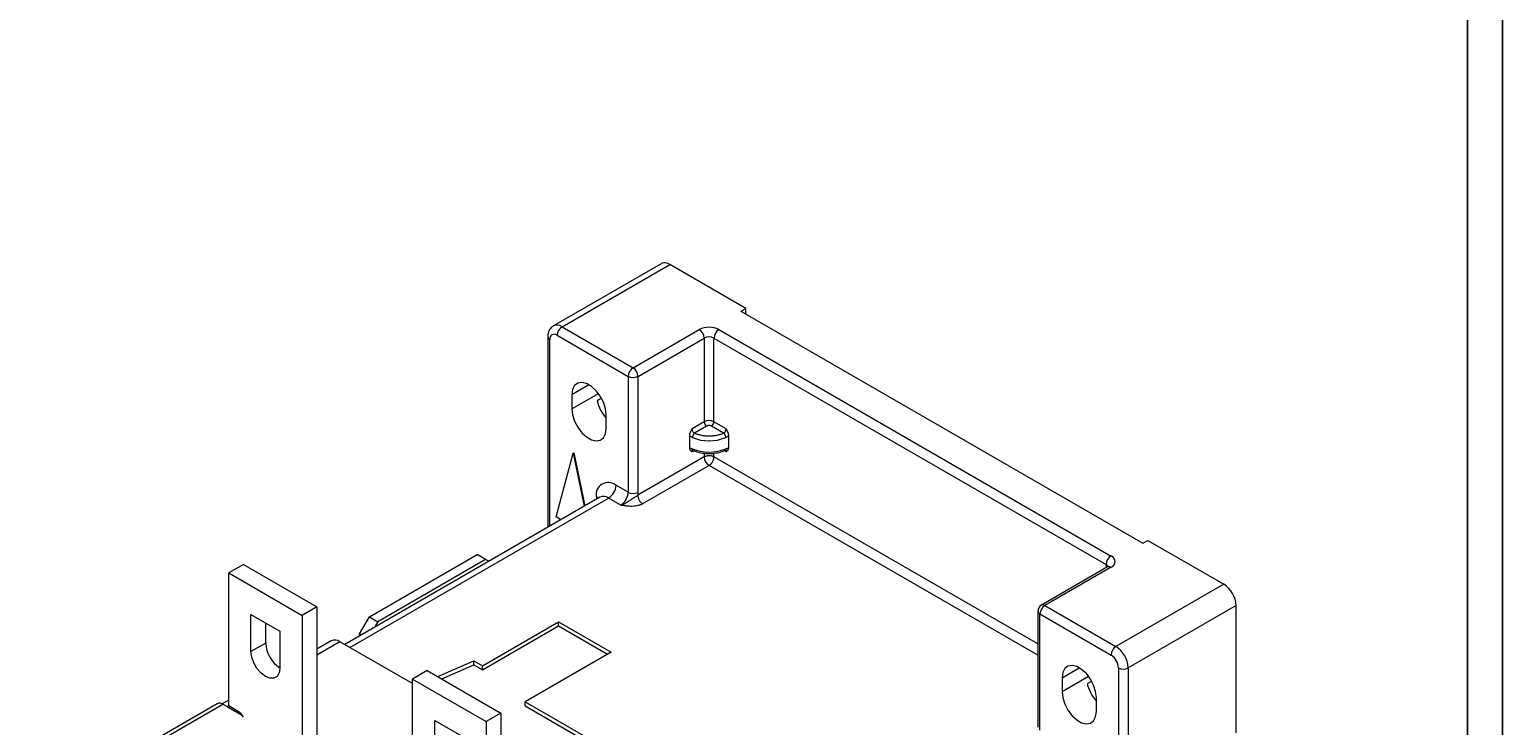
# Model space of a CAD drawing. Header units: millimetres. Extents: x 0 to 841, y 0 to 594.
# Tile 10 of 12: x 629 to 841, y 197 to 297. Entities that reach past the tile are written whole.
import ezdxf

# ---------------------------------------------------------------- set-up
doc = ezdxf.new("R2010")
doc.units = ezdxf.units.MM
doc.layers.add('FORMATO', color=7, linetype='Continuous')
doc.styles.add('SLDTEXTSTYLE1', font='TXT', dxfattribs={"width": 0.605})
doc.styles.add('SLDTEXTSTYLE2', font='TXT', dxfattribs={"width": 0.569583})

# ---------------------------------------------------------------- blocks, each defined once
blk = doc.blocks.new('SW_NOTE_0')
at = {"color": 0, "linetype": 'Continuous', "lineweight": 0, "attachment_point": 1, "rotation": 90}
for s, insert, char_height, style in [('Sujeito a alteração sem aviso prévio. As informações contidas são valores de referência.                                                           Los valores demostrados pueden ser cambiados sin aviso previo. La información és de referencia solamente.', (-1.71, 0), 1.32292, 'SLDTEXTSTYLE2'), ('The values shown are subject to change without prior notice. The information is for reference only.', (0.06, 0), 1.3229, 'SLDTEXTSTYLE1')]:
    blk.add_mtext(s, dxfattribs=dict(at, insert=insert, char_height=char_height, style=style))

msp = doc.modelspace()

# ---------------------------------------------------------------- linework, layer by layer
at = {"color": 7, "linetype": 'Continuous', "lineweight": 15}
for p, q in [((719.65, 263.21), (704.09, 254.23)), ((705.34, 254.11), (720.9, 263.09)), ((731.86, 256.76), (720.9, 263.09)), ((731.15, 256.35), (731.86, 256.76)), ((731.15, 256.35), (789.13, 222.88)), ((731.86, 255.95), (731.86, 256.76)), ((704.63, 252.88), (714.89, 246.96)), ((705.34, 254.11), (715.59, 248.19)), ((715.59, 248.19), (725.14, 253.7)), ((727.97, 253.7), (784.54, 221.04)), ((703.28, 252.68), (703.28, 225.19)), ((716.3, 246.96), (725.85, 252.48)), ((725.85, 252.48), (725.85, 240.39)), ((727.26, 252.48), (783.83, 219.82)), ((727.26, 240.39), (727.26, 252.48)), ((714.89, 246.96), (714.89, 230.23)), ((716.3, 230.23), (716.3, 246.96)), ((706.75, 244.31), (706.75, 242.27)), ((711.03, 243.8), (710.39, 243.43)), ((711.7, 239.41), (711.7, 241.45)), ((725.85, 240.39), (724.1, 239.38)), ((729, 239.38), (727.26, 240.39)), ((723.73, 238.46), (723.73, 236.61)), ((726.2, 239.78), (724.46, 238.77)), ((728.65, 238.77), (726.91, 239.78)), ((729.38, 236.61), (729.38, 238.46)), ((704.5, 226.67), (706.97, 235.86)), ((706.97, 235.86), (707.11, 235.94)), ((706.97, 235.86), (708.53, 228.22)), ((708.67, 228.3), (707.11, 235.94)), ((725.85, 235.33), (716.26, 229.8)), ((726.55, 234.1), (716.97, 228.57)), ((710.81, 229.53), (673.99, 208.28)), ((714.89, 230.23), (713.12, 231.25)), ((713.83, 228.39), (712.06, 229.41)), ((705.17, 226.28), (704.5, 226.67)), ((789.13, 222.88), (789.84, 223.29)), ((789.84, 223.29), (800.8, 216.96)), ((677.55, 212.26), (693.11, 221.24)), ((694.31, 220.55), (693.11, 221.24)), ((659.38, 219.82), (657.26, 218.6)), ((659.38, 219.82), (669.99, 213.7)), ((694.31, 220.55), (678.75, 211.57)), ((694.78, 220.28), (694.31, 220.55)), ((784.04, 219.46), (774.49, 213.95)), ((784.54, 219.41), (774.99, 213.9)), ((657.26, 199.41), (657.26, 218.6)), ((657.26, 218.6), (667.86, 212.47)), ((800.8, 216.96), (785.24, 207.98)), ((660.47, 212.61), (664.65, 210.21)), ((660.47, 207.27), (660.47, 212.61)), ((669.99, 213.7), (667.86, 212.47)), ((669.99, 213.7), (669.99, 194.51)), ((773.99, 213.08), (773.99, 196.34)), ((774.28, 195.94), (774.28, 212.68)), ((774.28, 212.68), (784.54, 206.76)), ((774.99, 213.9), (785.24, 207.98)), ((802.57, 213.9), (787.01, 204.92)), ((802.57, 195.53), (802.57, 213.9)), ((662.6, 208.49), (662.6, 211.39)), ((667.86, 212.47), (667.86, 193.28)), ((676.14, 209.81), (677.55, 212.26)), ((677.55, 212.26), (678.75, 211.57)), ((678.75, 211.57), (678.28, 210.76)), ((693.85, 205.22), (704.81, 211.55)), ((693.85, 204.63), (704.81, 210.95)), ((704.81, 211.55), (712.41, 207.16)), ((704.81, 210.95), (704.81, 211.55)), ((704.81, 210.95), (711.89, 206.86)), ((662.6, 208.49), (660.47, 207.27)), ((664.65, 210.21), (664.65, 204.86)), ((672.06, 208.8), (669.99, 207.6)), ((683.77, 202.63), (673.31, 208.67)), ((676.39, 209.67), (676.14, 209.81)), ((676.14, 209.52), (676.14, 209.81)), ((712.41, 207.16), (700.04, 200.02)), ((685.89, 204.51), (683.77, 203.29)), ((685.89, 204.51), (696.5, 198.39)), ((687.41, 203.64), (692.61, 205.94)), ((688, 203.3), (692.61, 205.34)), ((692.61, 205.94), (693.85, 205.22)), ((692.61, 205.34), (692.61, 205.94)), ((692.61, 205.34), (693.85, 204.63)), ((693.85, 204.63), (693.85, 205.22)), ((785.6, 204.92), (785.6, 171.85)), ((787.01, 204.92), (787.01, 171.85)), ((683.77, 203.29), (694.38, 197.16)), ((683.77, 184.1), (683.77, 203.29)), ((777.47, 203.49), (777.47, 201.45)), ((781.74, 202.98), (781.1, 202.61)), ((655.61, 199.73), (628.52, 184.09)), ((657.26, 200.25), (656.31, 199.7)), ((700.04, 200.02), (724.08, 186.14)), ((700.04, 199.42), (700.04, 200.02)), ((782.42, 198.59), (782.42, 200.63)), ((629.65, 184.21), (656.41, 199.65)), ((659.24, 198.02), (656.41, 199.65)), ((657.05, 199.28), (659.24, 198.02)), ((659.02, 198.39), (657.26, 199.41)), ((659.38, 197.77), (659.02, 198.39)), ((696.5, 198.39), (694.38, 197.16)), ((696.5, 198.39), (696.5, 179.2)), ((700.04, 199.42), (724.08, 185.54)), ((686.99, 197.31), (691.16, 194.9)), ((686.99, 191.96), (686.99, 197.31)), ((694.38, 197.16), (694.38, 177.98))]:
    msp.add_line(p, q, dxfattribs=at)
at = {"color": 8, "linetype": 'Continuous', "lineweight": 15}
for p, q in [((703.57, 225.36), (703.57, 252.27)), ((709.23, 245.74), (706.75, 244.31)), ((706.75, 242.27), (710.59, 244.48)), ((724.1, 236.12), (724.33, 236.25)), ((725.85, 235.88), (725.85, 235.33)), ((727.26, 235.33), (727.26, 235.88)), ((728.78, 236.25), (729, 236.12)), ((773.99, 206.72), (726.55, 234.1)), ((773.99, 208.35), (727.26, 235.33)), ((710.29, 229.61), (710.29, 229.23)), ((674.72, 207.86), (712.06, 229.41)), ((783.83, 219.82), (783.83, 219.34)), ((673.31, 208.67), (669.99, 206.75)), ((777.47, 203.49), (779.94, 204.92)), ((781.3, 203.66), (777.47, 201.45)), ((657.26, 199.41), (657.05, 199.28))]:
    msp.add_line(p, q, dxfattribs=at)
at = {"color": 7, "linetype": 'Continuous', "lineweight": 15, "flags": 128}
for points in [[(711.7, 241.45), (711.6, 242.32), (711.31, 243.22), (710.85, 244.11), (710.26, 244.89), (709.58, 245.51), (708.88, 245.91), (708.2, 246.07), (707.61, 245.98), (707.15, 245.63), (706.85, 245.06), (706.75, 244.31)], [(706.75, 242.27), (706.85, 241.41), (707.15, 240.5), (707.61, 239.62), (708.2, 238.83), (708.88, 238.21), (709.58, 237.81), (710.26, 237.65), (710.85, 237.74), (711.31, 238.09), (711.6, 238.66), (711.7, 239.41)], [(664.65, 204.86), (664.54, 204.17), (664.25, 203.67), (663.79, 203.41), (663.21, 203.4), (662.56, 203.65), (661.92, 204.14), (661.33, 204.82), (660.87, 205.62), (660.58, 206.46), (660.47, 207.27)], [(782.42, 200.63), (782.31, 201.5), (782.02, 202.4), (781.56, 203.29), (780.97, 204.07), (780.29, 204.69), (779.59, 205.09), (778.91, 205.25), (778.32, 205.16), (777.86, 204.81), (777.57, 204.24), (777.47, 203.49)], [(777.47, 201.45), (777.57, 200.59), (777.86, 199.68), (778.32, 198.8), (778.91, 198.01), (779.59, 197.39), (780.29, 196.99), (780.97, 196.83), (781.56, 196.92), (782.02, 197.27), (782.31, 197.84), (782.42, 198.59)]]:
    msp.add_lwpolyline(points, dxfattribs=at)
at = {"color": 8, "linetype": 'Continuous', "lineweight": 15, "flags": 128}
msp.add_lwpolyline([(710.29, 229.61), (710.48, 229.48), (710.57, 229.39)], dxfattribs=at)
at = {"color": 7, "linetype": 'Continuous', "lineweight": 15}
for centre, radius, start, end in [((720.16, 262.07), 1.26, 54.3828, 114.3071), ((704.22, 252.38), 0.655, 50.7961, 189.2144), ((706.17, 252.81), 1.54, 122.6057, 177.3944), ((726.55, 250.97), 3.07, 62.6098, 117.3903), ((724.31, 252.41), 1.54, 2.6054, 57.3943), ((728.8, 252.41), 1.54, 122.6057, 177.3944), ((726.55, 251.11), 1.54, 62.6097, 117.3903), ((716.42, 246.89), 1.54, 122.6057, 177.3944), ((715.59, 248.33), 1.54, 242.6096, 297.3904), ((714.77, 246.89), 1.54, 2.6055, 57.3944), ((716.06, 244.78), 5.82, 193.3383, 221.5884), ((726.55, 239.03), 1.54, 62.6097, 117.3903), ((726.61, 240.43), 0.768, 182.6058, 237.3942), ((726.49, 240.43), 0.768, 302.6057, 357.3944), ((726.55, 244.06), 6.4, 248.0059, 291.9941), ((726.55, 242.43), 6.4, 248.0059, 291.9941), ((727.38, 235.4), 1.54, 182.6055, 237.3946), ((712.01, 229.89), 1.75, 50.7967, 189.214), ((710.82, 231.35), 2.31, 302.6055, 357.3944), ((712.58, 230.33), 2.31, 302.6054, 357.3946), ((715.59, 231.59), 1.54, 242.6096, 297.3904), ((713.59, 230.24), 2.72, 350.6941, 359.7852), ((785.36, 219.75), 1.54, 122.6057, 177.3945), ((784.23, 220.23), 0.873, 290.7834, 69.2166), ((798.73, 213.73), 3.84, 2.6055, 57.3945), ((774.99, 213.08), 1, 119.9973, 180), ((775.82, 212.61), 1.54, 122.6057, 177.3944), ((667.1, 208.68), 4.5, 182.3806, 237.0587), ((672.58, 207.65), 1.26, 54.3823, 114.3072), ((786.07, 206.69), 1.54, 122.6057, 177.3944), ((783.29, 204.81), 2.31, 2.6053, 57.3946), ((783.17, 204.74), 3.84, 2.6055, 57.3945), ((786.3, 206.28), 1.54, 242.6097, 297.3902), ((786.77, 203.96), 5.82, 193.3382, 221.5885), ((655.94, 199), 0.805, 54.382, 114.3074)]:
    msp.add_arc(centre, radius, start, end, dxfattribs=at)
at = {"color": 8, "linetype": 'Continuous', "lineweight": 15}
for centre, radius, start, end in [((704.61, 253.12), 1.23, 53.6546, 115.4857), ((703.76, 252.71), 0.478, 183.9139, 247.3875), ((711.33, 228.39), 1.26, 54.3826, 114.307), ((783.6, 219.33), 0.542, 18.2365, 64.4515), ((784.24, 219), 0.503, 54.3827, 114.3075), ((774.49, 213.13), 0.503, 185.6943, 245.6257), ((774.7, 213.49), 0.503, 54.3826, 114.3074)]:
    msp.add_arc(centre, radius, start, end, dxfattribs=at)
at = {"color": 7, "linetype": 'Continuous', "lineweight": 15}
for points, knots in [([(704.1, 254.2), (703.98, 254.14), (703.7, 253.97), (703.43, 253.52), (703.29, 253.07), (703.28, 252.78), (703.28, 252.68)], [0, 0, 0, 0, 0.2173534, 0.5311148, 0.8418553, 1, 1, 1, 1]), ([(724.1, 239.38), (724.08, 239.34), (724.03, 239.25), (723.95, 239.12), (723.88, 238.99), (723.81, 238.85), (723.76, 238.71), (723.73, 238.58), (723.73, 238.5), (723.73, 238.46)], [0, 0, 0, 0, 0.146149, 0.291576, 0.437585, 0.583794, 0.729915, 0.864782, 1, 1, 1, 1]), ([(724.16, 238.13), (724.13, 238.15), (724.08, 238.17), (724, 238.21), (723.92, 238.27), (723.82, 238.35), (723.76, 238.42), (723.73, 238.46)], [0, 0, 0, 0, 0.167383, 0.333775, 0.500165, 0.750669, 1, 1, 1, 1]), ([(724.1, 239.38), (724.1, 239.36), (724.11, 239.31), (724.12, 239.21), (724.15, 239.1), (724.2, 238.98), (724.29, 238.87), (724.38, 238.8), (724.44, 238.78), (724.46, 238.77)], [0.2213335, 0.2213335, 0.2213335, 0.2213335, 0.2805342, 0.3548535, 0.4364153, 0.5253107, 0.6235985, 0.7340145, 0.7812465, 0.7812465, 0.7812465, 0.7812465]), ([(724.46, 238.77), (724.46, 238.77), (724.4, 238.73), (724.3, 238.61), (724.19, 238.37), (724.16, 238.21), (724.16, 238.13), (724.16, 238.13)], [0.000054, 0.000054, 0.000054, 0.000054, 0.011885, 0.527661, 1.043436, 1.559211, 1.570801, 1.570801, 1.570801, 1.570801]), ([(724.46, 238.77), (724.51, 238.75), (724.61, 238.71), (724.77, 238.65), (724.96, 238.59), (725.18, 238.53), (725.54, 238.45), (725.99, 238.39), (726.55, 238.36), (727.12, 238.39), (727.57, 238.45), (727.92, 238.53), (728.18, 238.6), (728.42, 238.68), (728.57, 238.74), (728.65, 238.77)], [0, 0, 0, 0, 0.041709, 0.083358, 0.125066, 0.187529, 0.250115, 0.375062, 0.500009, 0.624956, 0.749904, 0.812366, 0.874952, 0.937415, 1, 1, 1, 1]), ([(726.91, 239.78), (726.89, 239.79), (726.86, 239.8), (726.81, 239.82), (726.74, 239.84), (726.66, 239.86), (726.55, 239.86), (726.45, 239.86), (726.36, 239.84), (726.27, 239.81), (726.22, 239.79), (726.2, 239.78)], [0, 0, 0, 0, 0.0801709, 0.1598011, 0.2401143, 0.3685935, 0.5000676, 0.6285481, 0.7600236, 0.8786295, 1, 1, 1, 1]), ([(728.65, 238.77), (728.66, 238.77), (728.7, 238.79), (728.78, 238.84), (728.86, 238.92), (728.92, 239.02), (728.96, 239.13), (728.99, 239.23), (729, 239.31), (729, 239.36), (729, 239.38)], [0.2188851, 0.2188851, 0.2188851, 0.2188851, 0.2371602, 0.3361932, 0.4249543, 0.5062186, 0.583339, 0.6570242, 0.7265156, 0.7787922, 0.7787922, 0.7787922, 0.7787922]), ([(728.95, 238.13), (728.95, 238.24), (728.92, 238.37), (728.81, 238.61), (728.73, 238.71), (728.65, 238.77)], [0, 0, 0, 0, 0.5, 0.5, 1, 1, 1, 1]), ([(728.95, 238.13), (728.98, 238.15), (729.03, 238.17), (729.1, 238.21), (729.18, 238.27), (729.25, 238.32), (729.32, 238.39), (729.36, 238.44), (729.38, 238.46)], [0, 0, 0, 0, 0.166673, 0.333377, 0.500072, 0.666703, 0.833319, 1, 1, 1, 1]), ([(729.38, 238.46), (729.38, 238.48), (729.38, 238.53), (729.37, 238.6), (729.35, 238.67), (729.33, 238.74), (729.3, 238.82), (729.27, 238.89), (729.24, 238.96), (729.2, 239.04), (729.17, 239.11), (729.12, 239.19), (729.06, 239.28), (729.02, 239.35), (729, 239.38)], [0, 0, 0, 0, 0.077333, 0.154518, 0.231597, 0.308581, 0.385503, 0.462407, 0.539351, 0.616308, 0.693076, 0.769634, 0.884468, 1, 1, 1, 1]), ([(723.73, 236.61), (723.73, 236.59), (723.73, 236.54), (723.74, 236.48), (723.75, 236.43), (723.78, 236.38), (723.8, 236.34), (723.83, 236.3), (723.87, 236.27), (723.9, 236.24), (723.94, 236.21), (723.99, 236.18), (724.04, 236.15), (724.08, 236.13), (724.1, 236.12)], [0, 0, 0, 0, 0.077354, 0.154551, 0.231632, 0.308612, 0.385536, 0.46245, 0.539401, 0.616356, 0.693134, 0.769694, 0.884499, 1, 1, 1, 1]), ([(723.73, 236.61), (723.75, 236.61), (723.79, 236.61), (723.86, 236.6), (723.94, 236.58), (724.04, 236.55), (724.12, 236.52), (724.16, 236.5)], [0, 0, 0, 0, 0.1663057, 0.3326337, 0.5000032, 0.7494298, 1, 1, 1, 1]), ([(724.17, 236.32), (724.17, 236.32), (724.16, 236.31), (724.19, 236.3), (724.24, 236.28), (724.26, 236.27)], [0, 0, 0, 0, 0.137782, 0.555905, 1, 1, 1, 1]), ([(724.24, 236.28), (724.38, 236.22), (724.8, 236.06), (725.58, 235.87), (726.23, 235.84), (726.55, 235.83)], [0, 0, 0, 0, 0.211784, 0.609898, 1, 1, 1, 1]), ([(726.55, 235.83), (726.56, 235.83), (726.89, 235.81), (727.55, 235.89), (728.33, 236.06), (728.74, 236.23), (728.87, 236.28)], [0, 0, 0, 0, 0.007053, 0.404132, 0.802769, 1, 1, 1, 1]), ([(728.85, 236.27), (728.87, 236.28), (728.92, 236.3), (728.94, 236.31), (728.94, 236.32), (728.93, 236.32)], [0, 0, 0, 0, 0.444111, 0.861961, 1, 1, 1, 1]), ([(728.95, 236.5), (728.98, 236.51), (729.03, 236.53), (729.1, 236.56), (729.19, 236.58), (729.29, 236.6), (729.35, 236.61), (729.38, 236.61)], [0, 0, 0, 0, 0.167895, 0.334302, 0.500165, 0.750553, 1, 1, 1, 1]), ([(729, 236.12), (729.03, 236.13), (729.08, 236.16), (729.16, 236.2), (729.23, 236.26), (729.29, 236.32), (729.34, 236.4), (729.38, 236.49), (729.38, 236.57), (729.38, 236.61)], [0, 0, 0, 0, 0.14611, 0.291499, 0.437467, 0.583632, 0.729721, 0.864698, 1, 1, 1, 1]), ([(727.26, 235.33), (727.24, 235.34), (727.19, 235.36), (727.12, 235.39), (727.06, 235.42), (727, 235.44), (726.9, 235.46), (726.75, 235.49), (726.56, 235.5), (726.39, 235.49), (726.23, 235.47), (726.09, 235.43), (725.96, 235.39), (725.88, 235.35), (725.85, 235.33)], [0, 0, 0, 0, 0.061156, 0.115771, 0.163799, 0.205249, 0.240166, 0.3793, 0.499998, 0.608344, 0.709037, 0.808989, 0.904817, 1, 1, 1, 1]), ([(726.55, 234.1), (726.58, 234.12), (726.62, 234.14), (726.68, 234.19), (726.75, 234.25), (726.81, 234.31), (726.87, 234.38), (726.94, 234.45), (727, 234.54), (727.07, 234.65), (727.15, 234.81), (727.21, 234.98), (727.25, 235.16), (727.26, 235.27), (727.26, 235.33)], [0, 0, 0, 0, 0.0588903, 0.1173011, 0.1761187, 0.2361474, 0.2980806, 0.3624849, 0.4297958, 0.500321, 0.6209897, 0.7601551, 0.8596084, 1, 1, 1, 1]), ([(710.83, 229.55), (710.84, 229.55), (710.85, 229.57), (710.82, 229.55), (710.8, 229.53)], [0, 0, 0, 0, 0.12995, 1, 1, 1, 1]), ([(713.83, 228.39), (713.83, 228.39), (713.84, 228.39), (713.89, 228.41), (714, 228.45), (714.2, 228.53), (714.47, 228.67), (714.78, 228.86), (715.08, 229.06), (715.36, 229.25), (715.62, 229.4), (715.83, 229.52), (715.98, 229.61), (716.13, 229.7), (716.22, 229.76), (716.26, 229.8)], [0, 0, 0, 0, 0.00002, 0.016335, 0.062887, 0.125486, 0.250224, 0.386274, 0.500296, 0.625108, 0.750026, 0.811756, 0.874971, 0.935592, 1, 1, 1, 1]), ([(716.26, 229.8), (716.26, 229.75), (716.28, 229.59), (716.36, 229.28), (716.57, 228.91), (716.8, 228.69), (716.93, 228.59), (716.97, 228.57)], [0.00001, 0.00001, 0.00001, 0.00001, 0.161447, 0.576774, 0.9921, 1.407427, 1.570825, 1.570825, 1.570825, 1.570825]), ([(716.97, 228.57), (716.94, 228.55), (716.87, 228.52), (716.76, 228.47), (716.65, 228.42), (716.53, 228.38), (716.41, 228.34), (716.2, 228.28), (715.88, 228.23), (715.47, 228.2), (715.05, 228.21), (714.71, 228.24), (714.43, 228.28), (714.23, 228.31), (714.02, 228.35), (713.89, 228.38), (713.83, 228.39)], [0, 0, 0, 0, 0.041986, 0.083631, 0.125111, 0.1666, 0.208278, 0.250318, 0.373069, 0.500461, 0.620457, 0.750411, 0.807551, 0.875114, 0.939901, 1, 1, 1, 1]), ([(784.15, 219.54), (784.15, 219.54), (784.16, 219.56), (784.11, 219.5), (784.05, 219.47), (784.04, 219.46)], [0, 0, 0, 0, 0.287937, 0.876928, 1, 1, 1, 1])]:
    msp.add_open_spline(points, degree=3, knots=knots, dxfattribs=at)
at = {"color": 8, "linetype": 'Continuous', "lineweight": 15}
for points, knots in [([(724.1, 236.12), (724.1, 236.14), (724.11, 236.2), (724.12, 236.25), (724.14, 236.28), (724.15, 236.31), (724.18, 236.33), (724.19, 236.34)], [0, 0, 0, 0, 0.237754, 0.504071, 0.594683, 0.75404, 1, 1, 1, 1]), ([(724.26, 236.28), (724.26, 236.28), (724.22, 236.28), (724.17, 236.35), (724.16, 236.45), (724.16, 236.5)], [0, 0, 0, 0, 0.075957, 0.537976, 1, 1, 1, 1]), ([(728.95, 236.5), (728.94, 236.45), (728.93, 236.35), (728.89, 236.28), (728.85, 236.28), (728.85, 236.28)], [0, 0, 0, 0, 0.462132, 0.924259, 1, 1, 1, 1]), ([(728.92, 236.34), (728.94, 236.32), (728.96, 236.3), (728.99, 236.25), (729, 236.2), (729, 236.14), (729, 236.12)], [0, 0, 0, 0, 0.4031631, 0.4950778, 0.7618186, 1, 1, 1, 1])]:
    msp.add_open_spline(points, degree=3, knots=knots, dxfattribs=at)
at = {"layer": 'FORMATO'}
for p, q in [((841, 0), (841, 594)), ((835.95, 5), (835.95, 584))]:
    msp.add_line(p, q, dxfattribs=at)

# ---------------------------------------------------------------- block references
at = {"color": 7, "linetype": 'Continuous', "lineweight": 0}
msp.add_blockref('SW_NOTE_0', (838.49, 12.01), dxfattribs=at)

doc.saveas('drawing.dxf')
